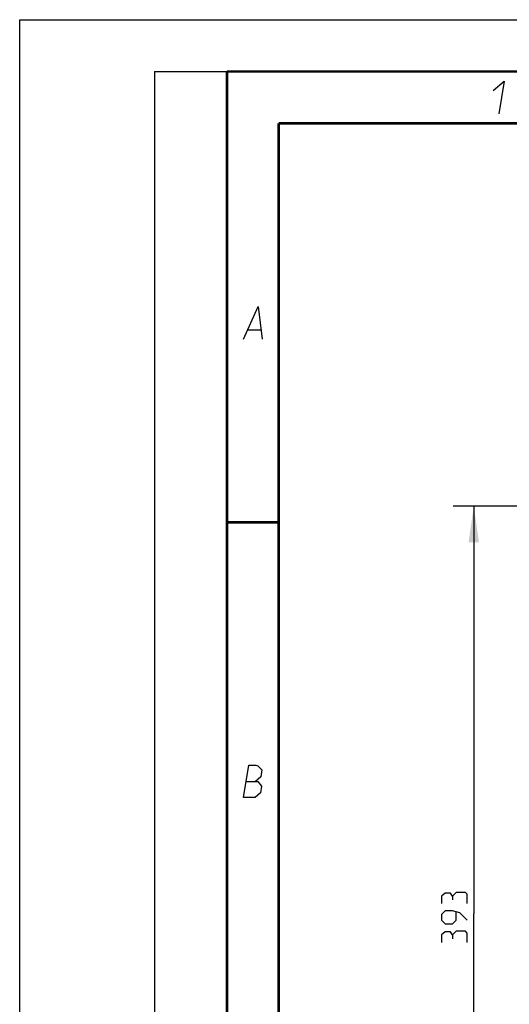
# Model space of a CAD drawing. Header units: millimetres. Extents: x 0 to 420, y 0 to 297.
# Tile 45 of 170: x 0 to 47, y 202 to 297. Entities that reach past the tile are written whole.
import ezdxf

# ---------------------------------------------------------------- set-up
doc = ezdxf.new("R2010")
doc.units = ezdxf.units.MM
doc.header["$LTSCALE"] = 23.1
doc.layers.get('0').update_dxf_attribs({"linetype": 'CONTINUOUS'})
doc.layers.add('DIM_PILOTEES', color=7, linetype='CONTINUOUS')
doc.styles.get("Standard").update_dxf_attribs({"font": 'txt', "width": 0.7})
doc.dimstyles.new('DIMSTYLE_1', dxfattribs={"dimtxt": 2.5, "dimasz": 3.5, "dimexe": 2, "dimexo": 0, "dimtad": 1, "dimdec": 0, "dimlfac": 5, "dimdsep": 46, "dimtxsty": 'Standard', "dimblk": '_FILLED', "dimblk1": '_FILLED', "dimblk2": '_FILLED', "dimcen": 0.09, "dimazin": 2, "dimtp": 0.5, "dimtm": 0.5, "dimtfac": 1, "dimtdec": 0, "dimtofl": 0, "dimtmove": 0, "dimatfit": 3, "dimldrblk": '_FILLED', "dimfxl": 0, "dimtolj": 1, "dimarcsym": 0})

# ---------------------------------------------------------------- blocks, each defined once
blk = doc.blocks.new('_FILLED')
at = {"color": 0, "linetype": 'ByBlock'}
blk.add_solid([(0, 0), (-1, 0.143), (-1, -0.143)], dxfattribs=at)
blk = doc.blocks.new('*D1')
at = {"layer": 'DIM_PILOTEES', "color": 2, "linetype": 'Continuous'}
for p, q in [((83.928, 250.06), (41.829, 250.06)), ((43.829, 250.06), (43.829, 210.725)), ((43.829, 171.39), (43.829, 210.725)), ((73.803, 171.39), (41.829, 171.39))]:
    blk.add_line(p, q, dxfattribs=at)
at = {"layer": 'DIM_PILOTEES', "color": 2, "linetype": 'Continuous', "xscale": 3.5, "yscale": 3.5, "zscale": 3.5}
for p, rotation in [((43.829, 250.06), 90), ((43.829, 171.39), 270)]:
    blk.add_blockref('_FILLED', p, dxfattribs=dict(at, rotation=rotation))
at = {"layer": 'DIM_PILOTEES', "color": 2, "linetype": 'Continuous', "insert": (40.704, 210.725), "char_height": 2.5, "width": 8.30357, "attachment_point": 2, "rotation": 90, "line_spacing_factor": 0.9}
blk.add_mtext('{\\ftxt;\\W0.0001;\\H0.0001;\\~}{\\ftxt;\\W2.2142857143;\\H2.5; }{\\ftxt;\\W0.0001;\\H0.0001;\\~}', dxfattribs=at)

msp = doc.modelspace()

# ---------------------------------------------------------------- linework, layer by layer
at = {"color": 7, "linetype": 'Continuous'}
for p, q in [((0, 0), (0, 297)), ((0, 297), (420, 297)), ((25, 286.9999), (410, 286.9999))]:
    msp.add_line(p, q, dxfattribs=at)
at = {"color": 2, "linetype": 'Continuous'}
for p, q in [((13, 292), (20, 292)), ((13, 292), (13, 5)), ((20, 292), (20, 5)), ((22.0363, 267.075), (23.2363, 267.075))]:
    msp.add_line(p, q, dxfattribs=at)
at = {"color": 7, "linetype": 'Continuous', "const_width": 0.25}
for points in [[(20, 292), (20, 5)], [(415, 292), (20, 292)], [(25, 10), (25, 287)], [(25, 287), (410, 287)], [(20.0002, 248.5), (25.0002, 248.5)]]:
    msp.add_lwpolyline(points, dxfattribs=at)
at = {"color": 2, "linetype": 'Continuous'}
for points in [[(45.7067, 290.175), (46.7537, 291.075), (46.2394, 287.925)], [(21.5894, 266.175), (23.0037, 269.325), (23.3894, 266.175)], [(21.5894, 221.9249), (22.1037, 225.0749), (22.7787, 225.0749), (22.9914, 224.9999), (23.3802, 224.6249), (23.27, 223.9499), (22.7465, 223.4999)], [(21.8465, 223.4999), (22.9715, 223.4999), (23.3481, 223.0499), (23.2379, 222.3749), (22.7144, 221.9249), (21.5894, 221.9249)]]:
    msp.add_lwpolyline(points, dxfattribs=at)
at = {"layer": 'DIM_PILOTEES', "color": 2, "linetype": 'Continuous'}
for points in [[(41.7757, 212.4219), (41.5972, 212.7195), (41.0615, 212.7195), (40.7043, 212.4219), (40.7043, 211.7076)], [(43.2043, 211.7076), (43.2043, 212.6004), (43.0257, 212.779), (42.1329, 212.779), (41.7757, 212.4219), (41.7757, 212.0647)], [(43.2043, 210.1004), (42.49, 210.8147), (41.7757, 210.9933), (41.0615, 210.9933), (40.7043, 210.6362), (40.7043, 210.1004), (41.0615, 209.7433), (41.7757, 209.7433), (42.1329, 210.1004), (42.1329, 210.8743)], [(41.7757, 208.6719), (41.5972, 208.9695), (41.0615, 208.9695), (40.7043, 208.6719), (40.7043, 207.9576)], [(43.2043, 207.9576), (43.2043, 208.8504), (43.0257, 209.029), (42.1329, 209.029), (41.7757, 208.6719), (41.7757, 208.3147)]]:
    msp.add_lwpolyline(points, dxfattribs=at)

# ---------------------------------------------------------------- dimensions: what is measured, and where the dimension line sits
dim = msp.add_linear_dim(base=(43.8293, 171.3904), p1=(83.9276, 250.0604), p2=(73.8032, 171.3904), angle=270, text='{\\ftxt;\\W0.0001;\\H0.0001;\\~}{\\ftxt;\\W2.2142857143;\\H2.5; }{\\ftxt;\\W0.0001;\\H0.0001;\\~}', dimstyle='DIMSTYLE_1', dxfattribs=at)
dim.commit()
dim.dimension.update_dxf_attribs({"geometry": '*D1', "text_midpoint": (43.8293, 210.3683), "dimtype": 160})

doc.saveas('drawing.dxf')
